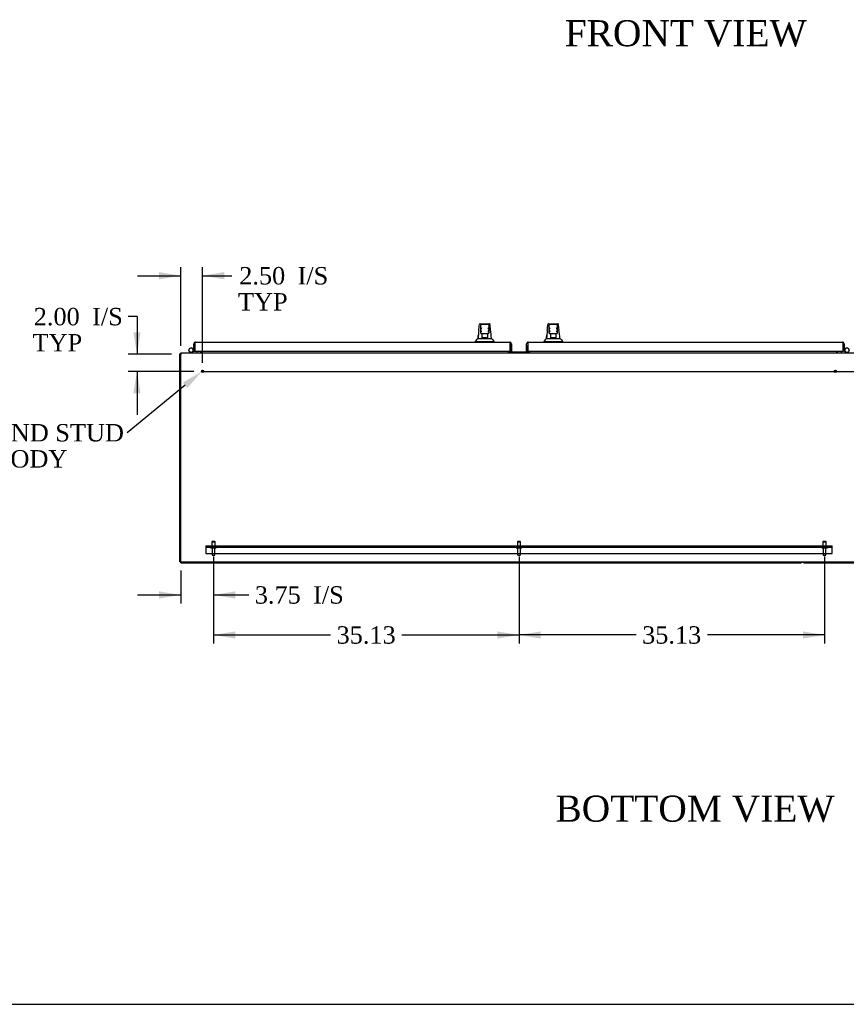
# Model space of a CAD drawing. Header units: inches. Extents: x 2 to 538, y -2 to 358.
# Tile 2 of 119: x 55 to 150, y 1 to 115. Entities that reach past the tile are written whole.
import ezdxf
from ezdxf import colors
from ezdxf.entities.mleader import LeaderData, LeaderLine
from ezdxf.enums import TextEntityAlignment as Align
from ezdxf.lldxf.tags import DXFTag
from ezdxf.math import Vec2, Vec3

# ---------------------------------------------------------------- set-up
doc = ezdxf.new("R2010")
doc.units = ezdxf.units.IN
doc.header["$MEASUREMENT"] = 0
for name, color, linetype in [('COM49863', 7, 'Continuous'), ('COM54275-5', 7, 'Continuous'), ('COM54321-3', 7, 'Continuous'), ('COM54323-3', 7, 'Continuous'), ('COM54330-7', 7, 'Continuous'), ('COM54330-8', 7, 'Continuous'), ('COM70987', 7, 'Continuous'), ('COM70995-3', 7, 'Continuous'), ('COM71136-8', 7, 'Continuous'), ('COM71139-9', 7, 'Continuous'), ('Default', 7, 'Continuous'), ('GSK11033', 7, 'Continuous'), ('HAN13064', 7, 'Continuous'), ('HNG14563', 7, 'Continuous'), ('HNG14563B', 7, 'Continuous'), ('HNG14563MH', 7, 'Continuous'), ('LAB30004', 7, 'Continuous'), ('STD21878', 7, 'Continuous'), ('STD26094', 7, 'Continuous')]:
    doc.layers.add(name, color=color, linetype=linetype)
doc.styles.add('SEACAD_Times_New_Roman', font='times.ttf')
tags = doc.linetypes.add('CENTER2', pattern=[1.125, 0.75, -0.125, 0.125, -0.125]).pattern_tags.tags
tags[10:11] = [DXFTag(74, 4), DXFTag(75, 0), DXFTag(340, '0'), DXFTag(46, 0.0), DXFTag(50, 0.0), DXFTag(44, 0.0), DXFTag(45, 0.0)]
tags[8:9] = [DXFTag(74, 4), DXFTag(75, 0), DXFTag(340, '0'), DXFTag(46, 0.0), DXFTag(50, 0.0), DXFTag(44, 0.0), DXFTag(45, 0.0)]
tags[6:7] = [DXFTag(74, 4), DXFTag(75, 0), DXFTag(340, '0'), DXFTag(46, 0.0), DXFTag(50, 0.0), DXFTag(44, 0.0), DXFTag(45, 0.0)]
tags[4:5] = [DXFTag(74, 4), DXFTag(75, 0), DXFTag(340, '0'), DXFTag(46, 0.0), DXFTag(50, 0.0), DXFTag(44, 0.0), DXFTag(45, 0.0)]
tags = doc.linetypes.add('HIDDEN2', pattern=[0.1875, 0.125, -0.0625]).pattern_tags.tags
tags[6:7] = [DXFTag(74, 4), DXFTag(75, 0), DXFTag(340, '0'), DXFTag(46, 0.0), DXFTag(50, 0.0), DXFTag(44, 0.0), DXFTag(45, 0.0)]
tags[4:5] = [DXFTag(74, 4), DXFTag(75, 0), DXFTag(340, '0'), DXFTag(46, 0.0), DXFTag(50, 0.0), DXFTag(44, 0.0), DXFTag(45, 0.0)]
doc.dimstyles.new('HAMMOND_(STH_-_540x360)', dxfattribs={"dimtxt": 2, "dimasz": 2.5, "dimexe": 1, "dimexo": 1, "dimgap": 0.5, "dimtad": 0, "dimtih": 1, "dimtoh": 1, "dimzin": 0, "dimdsep": 46, "dimtxsty": 'SEACAD_Times_New_Roman', "dimblk1": '_SE_FILLED', "dimblk2": '_SE_FILLED', "dimsah": 1, "dimcen": 1, "dimadec": 0, "dimazin": 0, "dimtfac": 0.8, "dimtofl": 0, "dimtmove": 1, "dimatfit": 3, "dimfxl": 1, "dimtolj": 1, "dimtzin": 0, "dimarcsym": 0})

# ---------------------------------------------------------------- blocks, each defined once
blk = doc.blocks.new('SEANNOT_GROUP3')
at = {"layer": 'Default', "color": 7, "linetype": 'CENTER2'}
blk.add_line((75.51, 74.22), (153.15, 74.22), dxfattribs=at)
blk = doc.blocks.new('SE5')
at = {"layer": 'COM49863', "color": 7, "linetype": 'HIDDEN2'}
for p, q in [((75.95, 54.16), (147.95, 54.16)), ((75.95, 54.16), (75.95, 53.97)), ((75.95, 54.03), (147.95, 54.03)), ((75.95, 53.97), (75.95, 53.28)), ((75.95, 53.28), (147.95, 53.28)), ((76.54, 54.16), (76.54, 54.03)), ((77.11, 54.03), (77.11, 54.16)), ((111.67, 54.16), (111.67, 54.03)), ((112.23, 54.03), (112.23, 54.16)), ((146.79, 54.16), (146.79, 54.03)), ((147.36, 54.03), (147.36, 54.16)), ((147.95, 53.97), (147.95, 54.16)), ((147.95, 53.28), (147.95, 53.97))]:
    blk.add_line(p, q, dxfattribs=at)
at = {"layer": 'COM54275-5', "color": 7, "linetype": 'Continuous'}
for p, q in [((72.95, 52.35), (72.95, 76.22)), ((73.08, 76.22), (72.95, 76.22)), ((75.33, 76.54), (75.33, 76.41)), ((75.45, 76.54), (75.45, 76.41)), ((73.08, 52.35), (72.95, 52.35))]:
    blk.add_line(p, q, dxfattribs=at)
for centre, radius, start, end in [((73.14, 76.16), 0.185, 108.9246, 161.0754), ((75.27, 76.41), 0.06, 270, 0), ((75.27, 76.41), 0.185, 341.0754, 0)]:
    blk.add_arc(centre, radius, start, end, dxfattribs=at)
at = {"layer": 'COM54321-3', "color": 7, "linetype": 'Continuous'}
for p, q in [((74.9, 76.54), (74.9, 76.41)), ((74.9, 76.35), (74.9, 76.41)), ((149, 76.54), (149, 76.41)), ((149, 76.41), (149, 76.35))]:
    blk.add_line(p, q, dxfattribs=at)
at = {"layer": 'COM54323-3', "color": 7, "linetype": 'Continuous'}
for p, q in [((148.45, 76.54), (148.45, 76.41)), ((148.58, 76.41), (148.58, 76.54))]:
    blk.add_line(p, q, dxfattribs=at)
for radius, end in [(0.185, 198.9246), (0.06, 270)]:
    blk.add_arc((148.64, 76.41), radius, 180, end, dxfattribs=at)
at = {"layer": 'COM54330-7', "color": 7, "linetype": 'Continuous'}
blk.add_line((144.73, 52.22), (191.08, 52.22), dxfattribs=at)
blk.add_arc((144.73, 52.41), 0.185, 198.9246, 270, dxfattribs=at)
at = {"layer": 'COM54330-8', "color": 7, "linetype": 'Continuous'}
for q in [(73.08, 52.35), (144.36, 52.22)]:
    blk.add_line((73.08, 52.22), q, dxfattribs=at)
blk.add_arc((144.36, 52.41), 0.185, 270, 341.0754, dxfattribs=at)
at = {"layer": 'COM70987', "color": 7, "linetype": 'Continuous'}
blk.add_line((110.8, 76.49), (113.11, 76.49), dxfattribs=at)
for centre, start, end in [((110.8, 76.55), 218.4332, 270), ((113.11, 76.55), 270, 321.5668)]:
    blk.add_arc(centre, 0.06, start, end, dxfattribs=at)
at = {"layer": 'COM70995-3', "color": 7, "linetype": 'Continuous'}
for p, q in [((73.08, 76.35), (191.08, 76.35)), ((73.08, 76.35), (73.08, 76.16)), ((73.08, 52.35), (73.08, 76.16)), ((75.45, 76.41), (75.45, 76.35)), ((110.75, 76.44), (110.75, 76.54)), ((113.15, 76.44), (110.75, 76.44)), ((113.15, 76.54), (113.15, 76.44)), ((148.45, 76.35), (148.45, 76.41)), ((73.08, 52.35), (191.08, 52.35))]:
    blk.add_line(p, q, dxfattribs=at)
at = {"layer": 'COM71136-8', "color": 7, "linetype": 'Continuous'}
for p, q in [((112.83, 76.54), (112.83, 77.39)), ((112.95, 77.47), (112.9, 77.54)), ((112.95, 77.39), (112.95, 77.54)), ((112.95, 77.47), (112.95, 77.45)), ((112.95, 77.39), (112.95, 76.54)), ((112.95, 76.54), (112.95, 77.2)), ((113.01, 77.57), (149.14, 77.57)), ((113.01, 77.57), (113.01, 77.57)), ((113.01, 77.57), (113.01, 77.57)), ((149.14, 77.57), (149.14, 77.57)), ((149.14, 77.57), (149.14, 77.57)), ((149.14, 77.57), (149.14, 77.57)), ((149.2, 77.47), (149.25, 77.54)), ((149.2, 77.39), (149.2, 77.54)), ((149.2, 77.39), (149.2, 77.47)), ((149.2, 77.39), (149.2, 77.39)), ((149.2, 76.54), (149.2, 77.39)), ((149.2, 77.2), (149.2, 76.54)), ((149.33, 77.39), (149.33, 76.54)), ((112.83, 76.54), (112.95, 76.54)), ((112.95, 76.54), (149.2, 76.54)), ((149.33, 76.54), (149.2, 76.54))]:
    blk.add_line(p, q, dxfattribs=at)
for centre, start, end in [((113.01, 77.39), 126.194, 180), ((113.01, 77.39), 90.1208, 126.194), ((113.01, 77.39), 90, 90.0589), ((149.14, 77.39), 89.9411, 90), ((149.14, 77.39), 53.806, 89.8792), ((149.14, 77.39), 0, 53.806)]:
    blk.add_arc(centre, 0.185, start, end, dxfattribs=at)
for points in [[(112.95, 77.54), (112.96, 77.55), (112.97, 77.56), (112.99, 77.57), (112.99, 77.57), (113, 77.57), (113.01, 77.57), (113.01, 77.57)], [(149.2, 77.54), (149.19, 77.55), (149.18, 77.56), (149.17, 77.57), (149.16, 77.57), (149.15, 77.57), (149.15, 77.57), (149.14, 77.57)]]:
    blk.add_open_spline(points, degree=3, knots=[0, 0, 0, 0, 0.5, 0.5, 0.75, 0.75, 1, 1, 1, 1], dxfattribs=at)
at = {"layer": 'COM71139-9', "color": 7, "linetype": 'Continuous'}
for p, q in [((74.58, 76.54), (74.58, 77.39)), ((74.7, 77.47), (74.65, 77.54)), ((74.7, 77.39), (74.7, 77.54)), ((74.7, 77.47), (74.7, 77.45)), ((74.7, 77.39), (74.7, 76.54)), ((74.7, 76.54), (74.7, 77.2)), ((74.76, 77.57), (110.89, 77.57)), ((74.76, 77.57), (74.76, 77.57)), ((74.76, 77.57), (74.76, 77.57)), ((110.89, 77.57), (110.89, 77.57)), ((110.89, 77.57), (110.89, 77.57)), ((110.89, 77.57), (110.89, 77.57)), ((110.95, 77.47), (111, 77.54)), ((110.95, 77.39), (110.95, 77.54)), ((110.95, 77.39), (110.95, 77.47)), ((110.95, 77.39), (110.95, 77.39)), ((110.95, 76.54), (110.95, 77.39)), ((110.95, 77.2), (110.95, 76.54)), ((111.08, 77.39), (111.08, 76.54)), ((74.58, 76.54), (74.7, 76.54)), ((74.7, 76.54), (110.95, 76.54)), ((111.08, 76.54), (110.95, 76.54))]:
    blk.add_line(p, q, dxfattribs=at)
for centre, start, end in [((74.76, 77.39), 126.194, 180), ((74.76, 77.39), 90.1208, 126.194), ((74.76, 77.39), 90, 90.0589), ((110.89, 77.39), 89.9411, 90), ((110.89, 77.39), 53.806, 89.8792), ((110.89, 77.39), 0, 53.806)]:
    blk.add_arc(centre, 0.185, start, end, dxfattribs=at)
for points in [[(74.7, 77.54), (74.71, 77.55), (74.72, 77.56), (74.74, 77.57), (74.74, 77.57), (74.75, 77.57), (74.76, 77.57), (74.76, 77.57)], [(110.95, 77.54), (110.94, 77.55), (110.93, 77.56), (110.92, 77.57), (110.91, 77.57), (110.9, 77.57), (110.9, 77.57), (110.89, 77.57)]]:
    blk.add_open_spline(points, degree=3, knots=[0, 0, 0, 0, 0.5, 0.5, 0.75, 0.75, 1, 1, 1, 1], dxfattribs=at)
at = {"layer": 'GSK11033', "color": 7, "linetype": 'Continuous'}
for p, q in [((74.7, 77.45), (74.7, 77.45)), ((74.7, 77.45), (74.7, 77.2)), ((74.7, 77.2), (74.7, 77.2)), ((110.95, 77.45), (110.95, 77.2)), ((110.95, 77.45), (110.95, 77.45)), ((110.95, 77.2), (110.95, 77.2)), ((112.95, 77.45), (112.95, 77.45)), ((112.95, 77.45), (112.95, 77.2)), ((112.95, 77.2), (112.95, 77.2)), ((149.2, 77.45), (149.2, 77.2)), ((149.2, 77.45), (149.2, 77.45)), ((149.2, 77.2), (149.2, 77.2))]:
    blk.add_line(p, q, dxfattribs=at)
at = {"layer": 'HAN13064', "color": 7, "linetype": 'Continuous'}
for p, q in [((107.41, 79.63), (107.41, 79.63)), ((107.47, 79.69), (108.56, 79.69)), ((107.56, 79.04), (107.56, 79.52)), ((108.38, 79.61), (107.65, 79.61)), ((108.47, 79.52), (108.47, 79.04)), ((108.62, 79.63), (108.62, 79.63)), ((115.28, 79.63), (115.28, 79.63)), ((115.34, 79.69), (116.43, 79.69)), ((115.43, 79.04), (115.43, 79.52)), ((116.25, 79.61), (115.52, 79.61)), ((116.34, 79.52), (116.34, 79.04)), ((116.49, 79.63), (116.49, 79.63)), ((107.56, 78.64), (107.56, 79.04)), ((107.56, 78.61), (107.56, 78.64)), ((107.65, 78.55), (107.62, 78.55)), ((108.38, 78.55), (107.65, 78.55)), ((107.72, 78.12), (107.72, 78.55)), ((107.72, 78.08), (107.72, 78.12)), ((108.32, 78.55), (108.32, 78.12)), ((108.32, 78.12), (108.32, 78.08)), ((108.41, 78.55), (108.38, 78.55)), ((108.47, 79.04), (108.47, 78.64)), ((108.47, 78.64), (108.47, 78.61)), ((115.43, 78.64), (115.43, 79.04)), ((115.43, 78.61), (115.43, 78.64)), ((115.52, 78.55), (115.49, 78.55)), ((116.25, 78.55), (115.52, 78.55)), ((115.59, 78.12), (115.59, 78.55)), ((115.59, 78.08), (115.59, 78.12)), ((116.19, 78.55), (116.19, 78.12)), ((116.19, 78.12), (116.19, 78.08)), ((116.28, 78.55), (116.25, 78.55)), ((116.34, 79.04), (116.34, 78.64)), ((116.34, 78.64), (116.34, 78.61)), ((106.93, 77.65), (107.28, 77.65)), ((106.93, 77.65), (106.93, 77.57)), ((107.24, 78.01), (107.44, 78.01)), ((107.28, 77.65), (107.51, 77.65)), ((107.44, 78.01), (107.55, 78.01)), ((107.51, 77.65), (107.96, 77.65)), ((107.55, 78.01), (107.76, 78.01)), ((107.93, 78.07), (107.75, 78.07)), ((107.76, 78.01), (107.82, 78.01)), ((107.82, 78.01), (107.92, 78.01)), ((107.92, 78.01), (107.96, 78.01)), ((108.1, 78.07), (107.93, 78.07)), ((107.96, 78.01), (108.07, 78.01)), ((107.96, 77.65), (108.07, 77.65)), ((108.07, 78.01), (108.37, 78.01)), ((108.07, 77.65), (108.13, 77.65)), ((108.29, 78.07), (108.1, 78.07)), ((108.13, 77.65), (108.27, 77.65)), ((108.27, 77.65), (108.75, 77.65)), ((108.37, 78.01), (108.48, 78.01)), ((108.48, 78.01), (108.79, 78.01)), ((108.75, 77.65), (109.11, 77.65)), ((109.11, 77.57), (109.11, 77.65)), ((114.8, 77.65), (115.15, 77.65)), ((114.8, 77.65), (114.8, 77.57)), ((115.11, 78.01), (115.31, 78.01)), ((115.15, 77.65), (115.38, 77.65)), ((115.31, 78.01), (115.42, 78.01)), ((115.38, 77.65), (115.83, 77.65)), ((115.42, 78.01), (115.63, 78.01)), ((115.8, 78.07), (115.62, 78.07)), ((115.63, 78.01), (115.69, 78.01)), ((115.69, 78.01), (115.79, 78.01)), ((115.79, 78.01), (115.83, 78.01)), ((115.97, 78.07), (115.8, 78.07)), ((115.83, 78.01), (115.94, 78.01)), ((115.83, 77.65), (115.94, 77.65)), ((115.94, 78.01), (116.24, 78.01)), ((115.94, 77.65), (116, 77.65)), ((116.16, 78.07), (115.97, 78.07)), ((116, 77.65), (116.14, 77.65)), ((116.14, 77.65), (116.62, 77.65)), ((116.24, 78.01), (116.35, 78.01)), ((116.35, 78.01), (116.66, 78.01)), ((116.62, 77.65), (116.98, 77.65)), ((116.98, 77.57), (116.98, 77.65))]:
    blk.add_line(p, q, dxfattribs=at)
for centre, radius, start, end in [((107.47, 79.63), 0.06, 89.9925, 174.0071), ((107.65, 79.52), 0.09, 90, 180), ((107.82, 79.04), 0.259, 130.7149, 177.9019), ((108.38, 79.52), 0.09, 0, 90), ((108.21, 79.04), 0.259, 2.0981, 49.2851), ((108.56, 79.63), 0.06, 5.5758, 90.0089), ((115.34, 79.63), 0.06, 89.9925, 174.0071), ((115.52, 79.52), 0.09, 90, 180), ((115.69, 79.04), 0.259, 130.7149, 177.9019), ((116.25, 79.52), 0.09, 0, 90), ((116.08, 79.04), 0.259, 2.0981, 49.2851), ((116.43, 79.63), 0.06, 5.5758, 90.0089), ((123.15, 77.01), 15.93, 173.1476, 176.4108), ((107.6, 79.04), 0.0411, 178.3464, 179.9974), ((107.65, 78.64), 0.09, 180, 270), ((107.62, 78.61), 0.06, 180, 270), ((108.38, 78.64), 0.09, 270, 0), ((108.41, 78.61), 0.06, 270, 0), ((108.43, 79.04), 0.0411, 0.0026, 1.6536), ((46.76, 71.96), 62.32, 5.5659, 6.5216), ((131.02, 77.01), 15.93, 173.1476, 176.4108), ((115.47, 79.04), 0.0411, 178.3464, 179.9974), ((115.52, 78.64), 0.09, 180, 270), ((115.49, 78.61), 0.06, 180, 270), ((116.25, 78.64), 0.09, 270, 0), ((116.28, 78.61), 0.06, 270, 0), ((116.3, 79.04), 0.0411, 0.0026, 1.6536), ((54.63, 71.96), 62.32, 5.5659, 6.5216), ((103.13, 81.28), 5.25, 316.2334, 321.3827), ((121.22, 88.2), 16.06, 219.3746, 221.0327), ((111, 81.28), 5.25, 316.2334, 321.3827), ((129.09, 88.2), 16.06, 219.3746, 221.0327)]:
    blk.add_arc(centre, radius, start, end, dxfattribs=at)
for points in [[(107.33, 78.91), (107.36, 79.15), (107.38, 79.39), (107.41, 79.63)], [(108.68, 79.04), (108.66, 79.24), (108.64, 79.43), (108.62, 79.63)], [(115.2, 78.91), (115.23, 79.15), (115.25, 79.39), (115.28, 79.63)], [(116.55, 79.04), (116.53, 79.24), (116.51, 79.43), (116.49, 79.63)], [(107.24, 78.01), (107.25, 78.15), (107.27, 78.29), (107.28, 78.44)], [(115.11, 78.01), (115.12, 78.15), (115.14, 78.29), (115.15, 78.44)]]:
    blk.add_open_spline(points, degree=3, dxfattribs=at)
for points, knots in [([(107.65, 78.76), (107.65, 78.77), (107.64, 78.79), (107.63, 78.81), (107.62, 78.82), (107.61, 78.86), (107.6, 78.88), (107.59, 78.92), (107.58, 78.93), (107.58, 78.95), (107.57, 78.97), (107.56, 79), (107.56, 79.02), (107.56, 79.05)], [0, 0, 0, 0, 0.125, 0.125, 0.25, 0.25, 0.5, 0.5, 0.625, 0.625, 0.75, 0.75, 1, 1, 1, 1]), ([(107.72, 78.12), (107.72, 78.12), (107.72, 78.13), (107.72, 78.14), (107.72, 78.15), (107.73, 78.17), (107.74, 78.18), (107.75, 78.2)], [0, 0, 0, 0, 0.25, 0.25, 0.5, 0.5, 1, 1, 1, 1]), ([(108.29, 78.2), (108.29, 78.18), (108.3, 78.17), (108.31, 78.15), (108.31, 78.14), (108.31, 78.13), (108.32, 78.12), (108.32, 78.12)], [0, 0, 0, 0, 0.5, 0.5, 0.75, 0.75, 1, 1, 1, 1]), ([(108.47, 79.05), (108.47, 79.02), (108.47, 79), (108.46, 78.97), (108.45, 78.95), (108.45, 78.93), (108.44, 78.92), (108.43, 78.88), (108.42, 78.86), (108.41, 78.82), (108.4, 78.81), (108.39, 78.79), (108.39, 78.77), (108.38, 78.76)], [0, 0, 0, 0, 0.25, 0.25, 0.375, 0.375, 0.5, 0.5, 0.75, 0.75, 0.875, 0.875, 1, 1, 1, 1]), ([(115.52, 78.76), (115.52, 78.77), (115.51, 78.79), (115.5, 78.81), (115.49, 78.82), (115.48, 78.86), (115.47, 78.88), (115.46, 78.92), (115.45, 78.93), (115.45, 78.95), (115.44, 78.97), (115.43, 79), (115.43, 79.02), (115.43, 79.05)], [0, 0, 0, 0, 0.125, 0.125, 0.25, 0.25, 0.5, 0.5, 0.625, 0.625, 0.75, 0.75, 1, 1, 1, 1]), ([(115.59, 78.12), (115.59, 78.12), (115.59, 78.13), (115.59, 78.14), (115.59, 78.15), (115.6, 78.17), (115.61, 78.18), (115.62, 78.2)], [0, 0, 0, 0, 0.25, 0.25, 0.5, 0.5, 1, 1, 1, 1]), ([(116.16, 78.2), (116.16, 78.18), (116.17, 78.17), (116.18, 78.15), (116.18, 78.14), (116.18, 78.13), (116.19, 78.12), (116.19, 78.12)], [0, 0, 0, 0, 0.5, 0.5, 0.75, 0.75, 1, 1, 1, 1]), ([(116.34, 79.05), (116.34, 79.02), (116.34, 79), (116.33, 78.97), (116.32, 78.95), (116.32, 78.93), (116.31, 78.92), (116.3, 78.88), (116.29, 78.86), (116.28, 78.82), (116.27, 78.81), (116.26, 78.79), (116.26, 78.77), (116.25, 78.76)], [0, 0, 0, 0, 0.25, 0.25, 0.375, 0.375, 0.5, 0.5, 0.75, 0.75, 0.875, 0.875, 1, 1, 1, 1]), ([(107.75, 78.07), (107.74, 78.07), (107.74, 78.07), (107.73, 78.07), (107.73, 78.07), (107.72, 78.07), (107.72, 78.07), (107.72, 78.07), (107.72, 78.07), (107.72, 78.08)], [0, 0, 0, 0, 0.25, 0.25, 0.5, 0.5, 0.75, 0.75, 1, 1, 1, 1]), ([(108.32, 78.08), (108.32, 78.07), (108.31, 78.07), (108.31, 78.07), (108.31, 78.07), (108.3, 78.07), (108.29, 78.07), (108.29, 78.07)], [0, 0, 0, 0, 0.25, 0.25, 0.5, 0.5, 1, 1, 1, 1]), ([(115.62, 78.07), (115.61, 78.07), (115.61, 78.07), (115.6, 78.07), (115.6, 78.07), (115.59, 78.07), (115.59, 78.07), (115.59, 78.07), (115.59, 78.07), (115.59, 78.08)], [0, 0, 0, 0, 0.25, 0.25, 0.5, 0.5, 0.75, 0.75, 1, 1, 1, 1]), ([(116.19, 78.08), (116.19, 78.07), (116.18, 78.07), (116.18, 78.07), (116.18, 78.07), (116.17, 78.07), (116.16, 78.07), (116.16, 78.07)], [0, 0, 0, 0, 0.25, 0.25, 0.5, 0.5, 1, 1, 1, 1])]:
    blk.add_open_spline(points, degree=3, knots=knots, dxfattribs=at)
at = {"layer": 'HNG14563', "color": 7, "linetype": 'Continuous'}
for p, q in [((74.36, 76.89), (74.58, 76.81)), ((74.58, 76.68), (74.48, 76.53)), ((149.33, 76.81), (149.54, 76.89)), ((149.42, 76.53), (149.33, 76.68))]:
    blk.add_line(p, q, dxfattribs=at)
at = {"layer": 'HNG14563B', "color": 7, "linetype": 'Continuous'}
for centre, start, end in [((74.26, 76.66), 0, 221.504), ((74.26, 76.66), 318.496, 0), ((149.64, 76.66), 0, 221.504)]:
    blk.add_arc(centre, 0.253, start, end, dxfattribs=at)
at = {"layer": 'HNG14563MH', "color": 7, "linetype": 'Continuous'}
for p, q in [((74.06, 76.5), (74.18, 76.35)), ((74.34, 76.35), (74.46, 76.5)), ((149.44, 76.5), (149.56, 76.35))]:
    blk.add_line(p, q, dxfattribs=at)
for centre in [(74.26, 76.66), (149.64, 76.66)]:
    blk.add_circle(centre, 0.253, dxfattribs=at)
at = {"layer": 'LAB30004', "color": 7, "linetype": 'Continuous'}
for p, q in [((106.87, 77.6), (106.93, 77.6)), ((106.87, 77.6), (106.87, 77.57)), ((109.11, 77.6), (109.12, 77.6)), ((109.12, 77.6), (109.12, 77.57)), ((114.74, 77.6), (114.8, 77.6)), ((114.74, 77.6), (114.74, 77.57)), ((116.98, 77.6), (116.99, 77.6)), ((116.99, 77.6), (116.99, 77.57))]:
    blk.add_line(p, q, dxfattribs=at)
at = {"layer": 'STD21878', "color": 7, "linetype": 'HIDDEN2'}
for centre, radius in [((75.58, 74.22), 0.141), ((75.58, 74.22), 0.125), ((148.32, 74.22), 0.141), ((148.32, 74.22), 0.125)]:
    blk.add_circle(centre, radius, dxfattribs=at)
at = {"layer": 'STD26094', "color": 7, "linetype": 'HIDDEN2'}
for p, q in [((76.68, 54.66), (76.64, 54.62)), ((76.64, 54.62), (77.01, 54.62)), ((76.64, 54.62), (76.64, 54.03)), ((76.98, 54.66), (76.68, 54.66)), ((77.01, 54.62), (76.98, 54.66)), ((77.01, 54.03), (77.01, 54.62)), ((111.8, 54.66), (111.76, 54.62)), ((111.76, 54.62), (112.14, 54.62)), ((111.76, 54.62), (111.76, 54.03)), ((112.1, 54.66), (111.8, 54.66)), ((112.14, 54.62), (112.1, 54.66)), ((112.14, 54.03), (112.14, 54.62)), ((146.93, 54.66), (146.89, 54.62)), ((146.89, 54.62), (147.26, 54.62)), ((146.89, 54.62), (146.89, 54.03)), ((147.23, 54.66), (146.93, 54.66)), ((147.26, 54.62), (147.23, 54.66)), ((147.26, 54.03), (147.26, 54.62)), ((76.5, 54), (76.5, 53.96)), ((76.53, 53.93), (77.12, 53.93)), ((76.66, 53.93), (76.66, 53.16)), ((76.99, 53.16), (76.99, 53.93)), ((77.15, 53.96), (77.15, 54)), ((111.63, 54), (111.63, 53.96)), ((111.66, 53.93), (112.25, 53.93)), ((111.79, 53.93), (111.79, 53.16)), ((112.12, 53.16), (112.12, 53.93)), ((112.28, 53.96), (112.28, 54)), ((146.75, 54), (146.75, 53.96)), ((146.78, 53.93), (147.37, 53.93)), ((146.91, 53.93), (146.91, 53.16)), ((147.24, 53.16), (147.24, 53.93)), ((147.4, 53.96), (147.4, 54)), ((76.72, 53.1), (76.93, 53.1)), ((111.85, 53.1), (112.06, 53.1)), ((146.97, 53.1), (147.18, 53.1))]:
    blk.add_line(p, q, dxfattribs=at)
for centre, radius, start, end in [((76.53, 54), 0.03, 90, 180), ((76.53, 53.96), 0.03, 180, 270), ((77.12, 54), 0.03, 0, 90), ((77.12, 53.96), 0.03, 270, 0), ((111.66, 54), 0.03, 90, 180), ((111.66, 53.96), 0.03, 180, 270), ((112.25, 54), 0.03, 0, 90), ((112.25, 53.96), 0.03, 270, 0), ((146.78, 54), 0.03, 90, 180), ((146.78, 53.96), 0.03, 180, 270), ((147.37, 54), 0.03, 0, 90), ((147.37, 53.96), 0.03, 270, 0), ((76.72, 53.16), 0.06, 180, 270), ((76.93, 53.16), 0.06, 270, 0), ((111.85, 53.16), 0.06, 180, 270), ((112.06, 53.16), 0.06, 270, 0), ((146.97, 53.16), 0.06, 180, 270), ((147.18, 53.16), 0.06, 270, 0)]:
    blk.add_arc(centre, radius, start, end, dxfattribs=at)
blk = doc.blocks.new('DMBLK4910')
at = {"layer": 'Default', "linetype": 'Continuous'}
for points in [[(114.45, 43.51), (114.45, 44.34), (111.95, 43.93)], [(144.58, 43.51), (147.08, 43.93), (144.58, 44.34)]]:
    blk.add_hatch(color=7, dxfattribs=at).paths.add_polyline_path(points)
at = {"layer": 'Default', "color": 7, "linetype": 'Continuous'}
for p, q in [((111.95, 52.93), (111.95, 42.93)), ((147.08, 52.93), (147.08, 42.93)), ((125.4, 43.93), (111.95, 43.93)), ((147.08, 43.93), (133.63, 43.93))]:
    blk.add_line(p, q, dxfattribs=at)
at = {"layer": 'Default', "color": 7, "linetype": 'Continuous', "style": 'SEACAD_Times_New_Roman'}
blk.add_text('35.13', height=2, dxfattribs=at).set_placement((126.1, 44.93), align=Align.TOP_LEFT)
blk = doc.blocks.new('_SE_FILLED')
at = {"color": 0}
blk.add_line((0, 0), (-1, 0), dxfattribs=at)
blk.add_solid([(0, 0), (-1, -0.1665), (-1, 0.1665), (0, 0)], dxfattribs=at)
blk = doc.blocks.new('DMBLK4911')
at = {"layer": 'Default', "linetype": 'Continuous'}
for points in [[(70.58, 48.11), (73.08, 48.53), (70.58, 48.94)], [(79.33, 48.11), (79.33, 48.94), (76.83, 48.53)]]:
    blk.add_hatch(color=7, dxfattribs=at).paths.add_polyline_path(points)
at = {"layer": 'Default', "color": 7, "linetype": 'Continuous'}
for p, q in [((76.83, 52.93), (76.83, 47.53)), ((73.08, 51.35), (73.08, 47.53)), ((68.08, 48.53), (73.08, 48.53)), ((76.83, 48.53), (79.88, 48.53)), ((79.88, 48.53), (80.88, 48.53))]:
    blk.add_line(p, q, dxfattribs=at)
at = {"layer": 'Default', "color": 7, "linetype": 'Continuous', "style": 'SEACAD_Times_New_Roman'}
for s, p in [('3.75', (81.58, 49.53)), ('I/S', (88.28, 49.53))]:
    blk.add_text(s, height=2, dxfattribs=at).set_placement(p, align=Align.TOP_LEFT)
blk = doc.blocks.new('DMBLK4912')
at = {"layer": 'Default', "linetype": 'Continuous'}
for points in [[(79.33, 43.51), (79.33, 44.34), (76.83, 43.93)], [(109.45, 43.51), (111.95, 43.93), (109.45, 44.34)]]:
    blk.add_hatch(color=7, dxfattribs=at).paths.add_polyline_path(points)
at = {"layer": 'Default', "color": 7, "linetype": 'Continuous'}
for p, q in [((76.83, 52.93), (76.83, 42.93)), ((111.95, 52.93), (111.95, 42.93)), ((76.83, 43.93), (90.28, 43.93)), ((98.5, 43.93), (111.95, 43.93))]:
    blk.add_line(p, q, dxfattribs=at)
at = {"layer": 'Default', "color": 7, "linetype": 'Continuous', "style": 'SEACAD_Times_New_Roman'}
blk.add_text('35.13', height=2, dxfattribs=at).set_placement((90.98, 44.93), align=Align.TOP_LEFT)
blk = doc.blocks.new('DMBLK4913')
at = {"layer": 'Default', "linetype": 'Continuous'}
for points in [[(67.62, 78.72), (68.04, 76.22), (68.45, 78.72)], [(67.62, 71.72), (68.45, 71.72), (68.04, 74.22)]]:
    blk.add_hatch(color=7, dxfattribs=at).paths.add_polyline_path(points)
at = {"layer": 'Default', "color": 7, "linetype": 'Continuous'}
for p, q in [((68.04, 80.52), (67.04, 80.52)), ((68.04, 80.52), (68.04, 76.22)), ((72.01, 76.22), (67.04, 76.22)), ((74.58, 74.22), (67.04, 74.22)), ((68.04, 74.22), (68.04, 69.22))]:
    blk.add_line(p, q, dxfattribs=at)
at = {"layer": 'Default', "color": 7, "linetype": 'Continuous', "style": 'SEACAD_Times_New_Roman'}
for s, p in [('2.00', (56.17, 81.52)), ('I/S', (62.88, 81.52)), ('TYP', (56.03, 78.52))]:
    blk.add_text(s, height=2, dxfattribs=at).set_placement(p, align=Align.TOP_LEFT)
blk = doc.blocks.new('DMBLK4914')
at = {"layer": 'Default', "linetype": 'Continuous'}
for points in [[(70.58, 85.64), (70.58, 84.81), (73.08, 85.22)], [(78.08, 85.64), (75.58, 85.22), (78.08, 84.81)]]:
    blk.add_hatch(color=7, dxfattribs=at).paths.add_polyline_path(points)
at = {"layer": 'Default', "color": 7, "linetype": 'Continuous'}
for p, q in [((73.08, 77.16), (73.08, 86.22)), ((75.58, 75.22), (75.58, 86.22)), ((68.08, 85.22), (73.08, 85.22)), ((75.58, 85.22), (77.95, 85.22)), ((77.95, 85.22), (78.95, 85.22))]:
    blk.add_line(p, q, dxfattribs=at)
at = {"layer": 'Default', "color": 7, "linetype": 'Continuous', "style": 'SEACAD_Times_New_Roman'}
for s, p in [('2.50', (79.79, 86.22)), ('I/S', (86.5, 86.22)), ('TYP', (79.65, 83.22))]:
    blk.add_text(s, height=2, dxfattribs=at).set_placement(p, align=Align.TOP_LEFT)
blk = doc.blocks.new('BORDER')
at = {"layer": 'Default', "color": 7, "linetype": 'Continuous'}
blk.add_line((-41.86, 0), (0, 0), dxfattribs=at)

msp = doc.modelspace()

# ---------------------------------------------------------------- block references
at = {"layer": 'Default', "color": 7, "xscale": 12.8, "yscale": 12.8, "zscale": 12.8}
msp.add_blockref('BORDER', (537.834, 1.476), dxfattribs=at)
at = {"layer": 'Default'}
for name in ['SE5', 'SEANNOT_GROUP3']:
    msp.add_blockref(name, (0, 0), dxfattribs=at)

# ---------------------------------------------------------------- texts
at = {"layer": 'Default', "color": 7, "linetype": 'Continuous', "style": 'SEACAD_Times_New_Roman'}
for s, p in [('FRONT VIEW', (117.208, 114.595)), ('BOTTOM VIEW', (116.139, 25.467))]:
    msp.add_text(s, height=3, dxfattribs=at).set_placement(p, align=Align.TOP_LEFT)

# ---------------------------------------------------------------- dimensions: what is measured, and where the dimension line sits
at = {"layer": 'Default', "color": 7, "linetype": 'Continuous'}
for base, p1, p2, text, picture, middle in [((75.575, 85.223), (73.075, 76.162), (75.575, 74.222), '\\A1;<> I/S\\PTYP', 'DMBLK4914', (78.949, 85.223)), ((76.825, 48.525), (73.075, 52.347), (76.825, 53.934), '\\A1;<> I/S', 'DMBLK4911', (80.877, 48.525))]:
    dim = msp.add_linear_dim(base=base, p1=p1, p2=p2, text=text, dimstyle='HAMMOND_(STH_-_540x360)', dxfattribs=at)
    dim.commit()
    dim.dimension.update_dxf_attribs({"geometry": picture, "text_midpoint": middle, "dimtype": 160})
dim = msp.add_linear_dim(base=(68.038, 74.222), p1=(73.013, 76.222), p2=(75.575, 74.222), angle=90, text='\\A1;<> I/S\\PTYP', dimstyle='HAMMOND_(STH_-_540x360)', dxfattribs=at)
dim.commit()
dim.dimension.update_dxf_attribs({"geometry": 'DMBLK4913', "text_midpoint": (67.038, 80.522), "dimtype": 160})
dim = msp.add_linear_dim(base=(76.825358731, 43.925754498), p1=(76.825358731, 53.934383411), p2=(111.950358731, 53.934383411), angle=0, text='\\A1;<>', dimstyle='HAMMOND_(STH_-_540x360)', override={"dimtmove": 0}, dxfattribs=at)
dim.commit()
dim.dimension.update_dxf_attribs({"geometry": 'DMBLK4912', "text_midpoint": (94.387859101, 43.925754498), "dimtype": 161})
dim = msp.add_linear_dim(base=(111.950358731, 43.925754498), p1=(147.075358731, 53.934383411), p2=(111.950358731, 53.934383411), text='\\A1;<>', dimstyle='HAMMOND_(STH_-_540x360)', override={"dimtmove": 0}, dxfattribs=at)
dim.commit()
dim.dimension.update_dxf_attribs({"geometry": 'DMBLK4910', "text_midpoint": (129.512858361, 43.925754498), "dimtype": 160})

# ---------------------------------------------------------------- leaders
ml = msp.add_multileader_mtext('Standard', dxfattribs=at)
ml.set_content('{\\pxsm0.9;\\fTimes New Roman|b0||i0||c0|p34;\\W1.;GROUND STUD\\PBODY\\P}', color=7)
ml.set_leader_properties()
ml.build(insert=Vec2(0, 0))
ml.multileader.update_dxf_attribs({"dogleg_length": 0, "arrow_head_size": 2.5})
ctx = ml.context
ctx.base_point, ctx.char_height, ctx.arrow_head_size, ctx.landing_gap_size = Vec3(45.223, 66.24), 2, 2.5, 0.7
ctx.text_align_type = 1
notes = []
notes.append((ctx, [(0, (1, 1, 0), (66.894, 67.15), (-1, 0), 0, [(0, [(75.506, 74.222)], 0, [])])]))
ctx.mtext.insert, ctx.mtext.alignment = Vec3(55.754, 68.172), 2
for ctx, leaders in notes:
    for number, flags, end, landing, length, lines in leaders:
        leader = LeaderData()
        leader.index, (leader.has_last_leader_line, leader.has_dogleg_vector, leader.attachment_direction) = number, flags
        leader.last_leader_point, leader.dogleg_vector, leader.dogleg_length = Vec3(end), Vec3(landing), length
        for number, points, colour, breaks in lines:
            line = LeaderLine()
            line.index, line.vertices, line.color, line.breaks = number, Vec3.list(points), colors.encode_raw_color(colour), breaks
            leader.lines.append(line)
        ctx.leaders.append(leader)

doc.saveas('drawing.dxf')
